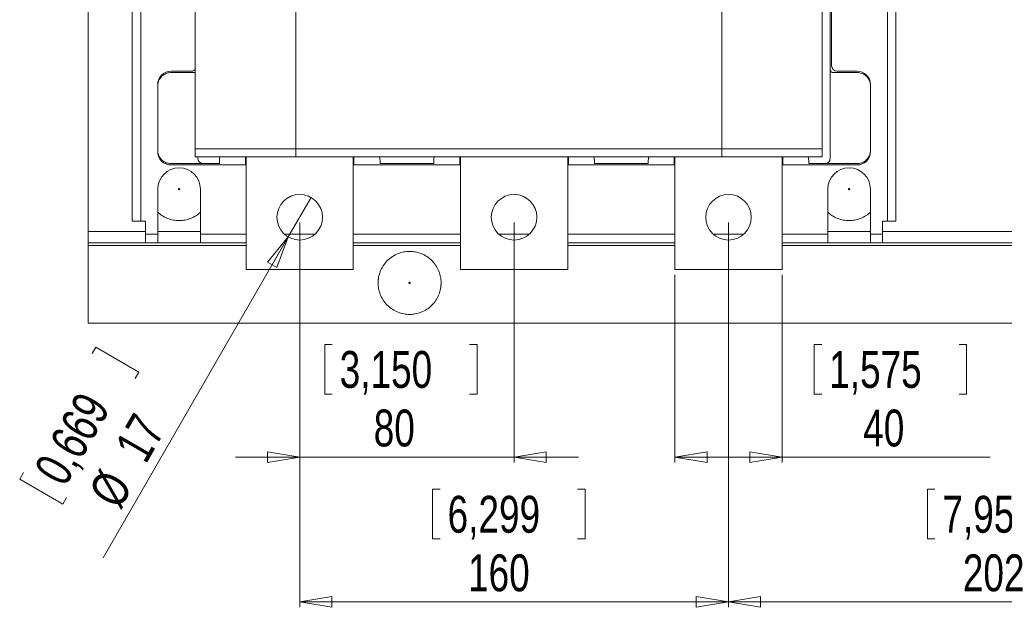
# Model space of a CAD drawing. Header units: millimetres. Extents: x 0 to 1189, y 0 to 841.
# Tile 3 of 15: x 116 to 300, y 481 to 590. Entities that reach past the tile are written whole.
import ezdxf

# ---------------------------------------------------------------- set-up
doc = ezdxf.new("R2010")
doc.units = ezdxf.units.MM
doc.styles.add('SLDTEXTSTYLE3', font='TXT', dxfattribs={"width": 0.75})
doc.dimstyles.new('SLDDIMSTYLE0', dxfattribs={"dimtxt": 6.879167, "dimasz": 6, "dimexe": 0, "dimexo": 0.0625, "dimgap": 1.719792, "dimtad": 2, "dimdec": 1, "dimlfac": 2, "dimrnd": 1e-09, "dimzin": 12, "dimdsep": 46, "dimtxsty": 'SLDTEXTSTYLE3', "dimblk1": 'CLOSED', "dimblk2": 'CLOSED', "dimsah": 1, "dimcen": 0.09, "dimadec": 0, "dimazin": 0, "dimtfac": 1, "dimtdec": 1, "dimtofl": 0, "dimtmove": 0, "dimatfit": 3, "dimldrblk": 'CLOSED', "dimfxl": 0, "dimtolj": 1, "dimtzin": 12, "dimarcsym": 0})
doc.dimstyles.new('SLDDIMSTYLE1', dxfattribs={"dimtxt": 6.879167, "dimasz": 6, "dimexe": 0, "dimexo": 0.0625, "dimgap": 1.719792, "dimtad": 2, "dimdec": 1, "dimlfac": 2, "dimrnd": 1e-09, "dimzin": 12, "dimdsep": 46, "dimtxsty": 'SLDTEXTSTYLE3', "dimblk1": 'CLOSED', "dimblk2": 'CLOSED', "dimsah": 1, "dimcen": 0.09, "dimadec": 0, "dimazin": 0, "dimtfac": 1, "dimtdec": 1, "dimtofl": 0, "dimtmove": 0, "dimatfit": 3, "dimldrblk": 'CLOSED', "dimfxl": 0, "dimtolj": 1, "dimtzin": 12, "dimarcsym": 0})
doc.dimstyles.new('SLDDIMSTYLE2', dxfattribs={"dimtxt": 6.879167, "dimasz": 6, "dimexe": 0, "dimexo": 0.0625, "dimgap": 1.719792, "dimtad": 2, "dimdec": 1, "dimlfac": 2, "dimrnd": 1e-09, "dimzin": 12, "dimdsep": 46, "dimtxsty": 'SLDTEXTSTYLE3', "dimblk1": 'CLOSED', "dimblk2": 'CLOSED', "dimsah": 1, "dimcen": 0.09, "dimadec": 0, "dimazin": 0, "dimtfac": 1, "dimtdec": 1, "dimtmove": 0, "dimatfit": 3, "dimldrblk": 'CLOSED', "dimfxl": 0, "dimtolj": 1, "dimtzin": 12, "dimarcsym": 0})

# ---------------------------------------------------------------- blocks, each defined once
blk = doc.blocks.new('_CLOSED')
at = {"color": 0, "linetype": 'ByBlock', "lineweight": -2}
for p, q in [((-1, 0.166667), (0, 0)), ((-1, 0.166667), (-1, -0.166667)), ((0, 0), (-1, -0.166667)), ((0, 0), (-1, 0))]:
    blk.add_line(p, q, dxfattribs=at)
blk = doc.blocks.new('*D3')
at = {"color": 7, "linetype": 'Continuous', "lineweight": 0}
for p, q in [((168.61, 552.34), (168.61, 480.59)), ((248.61, 552.34), (248.61, 480.59)), ((193.41, 502.62), (193.41, 493.33)), ((193.41, 502.62), (194.8, 502.62)), ((221.84, 502.62), (220.45, 502.62)), ((221.84, 502.62), (221.84, 493.33)), ((193.41, 493.33), (194.8, 493.33)), ((221.84, 493.33), (220.45, 493.33)), ((168.61, 481.59), (248.61, 481.59))]:
    blk.add_line(p, q, dxfattribs=at)
at = {"color": 7, "linetype": 'Continuous', "lineweight": 0, "xscale": 6, "yscale": 6, "rotation": 180.0000000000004}
blk.add_blockref('_CLOSED', (168.61, 481.59, -42.83), dxfattribs=at)
at = {"color": 7, "linetype": 'Continuous', "lineweight": 0, "xscale": 6, "yscale": 6}
blk.add_blockref('_CLOSED', (248.61, 481.59, -42.83), dxfattribs=at)
at = {"color": 7, "linetype": 'Continuous', "lineweight": 0, "char_height": 6.879, "attachment_point": 1, "style": 'SLDTEXTSTYLE3'}
for s, insert in [('6,299', (196.2, 501.38)), ('160', (200.01, 490.46))]:
    blk.add_mtext(s, dxfattribs=dict(at, insert=insert))
blk = doc.blocks.new('*D4')
at = {"color": 7, "linetype": 'Continuous', "lineweight": 0}
for p, q in [((168.61, 552.34), (168.61, 507.6)), ((208.61, 552.34), (208.61, 507.6)), ((173.28, 529.63), (173.28, 520.35)), ((173.28, 529.63), (174.67, 529.63)), ((201.71, 529.63), (200.31, 529.63)), ((201.71, 529.63), (201.71, 520.35)), ((173.28, 520.35), (174.67, 520.35)), ((201.71, 520.35), (200.31, 520.35)), ((168.61, 508.6), (156.61, 508.6)), ((208.61, 508.6), (168.61, 508.6)), ((208.61, 508.6), (220.61, 508.6))]:
    blk.add_line(p, q, dxfattribs=at)
at = {"color": 7, "linetype": 'Continuous', "lineweight": 0, "xscale": 6, "yscale": 6}
for p, rotation in [((168.61, 508.6, -42.83), 360.0000000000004), ((208.61, 508.6, -42.83), 180.0000000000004)]:
    blk.add_blockref('_CLOSED', p, dxfattribs=dict(at, rotation=rotation))
at = {"color": 7, "linetype": 'Continuous', "lineweight": 0, "char_height": 6.879, "attachment_point": 1, "style": 'SLDTEXTSTYLE3'}
for s, insert in [('3,150', (176.06, 528.39)), ('80', (182.41, 517.47))]:
    blk.add_mtext(s, dxfattribs=dict(at, insert=insert))
blk = doc.blocks.new('*D5')
at = {"color": 7, "linetype": 'Continuous', "lineweight": 0}
for p, q in [((238.61, 542.59), (238.61, 507.6)), ((258.61, 542.59), (258.61, 507.6)), ((264.62, 529.63), (264.62, 520.35)), ((264.62, 529.63), (266.01, 529.63)), ((293.05, 529.63), (291.65, 529.63)), ((293.05, 529.63), (293.05, 520.35)), ((264.62, 520.35), (266.01, 520.35)), ((293.05, 520.35), (291.65, 520.35)), ((258.61, 508.6), (238.61, 508.6)), ((258.61, 508.6), (297.42, 508.6))]:
    blk.add_line(p, q, dxfattribs=at)
at = {"color": 7, "linetype": 'Continuous', "lineweight": 0, "xscale": 6, "yscale": 6}
for p, rotation in [((238.61, 508.6, -42.83), 180.0000000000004), ((258.61, 508.6, -42.83), 360.0000000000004)]:
    blk.add_blockref('_CLOSED', p, dxfattribs=dict(at, rotation=rotation))
at = {"color": 7, "linetype": 'Continuous', "lineweight": 0, "char_height": 6.879, "attachment_point": 1, "style": 'SLDTEXTSTYLE3'}
for s, insert in [('1,575', (267.4, 528.39)), ('40', (273.75, 517.47))]:
    blk.add_mtext(s, dxfattribs=dict(at, insert=insert))
blk = doc.blocks.new('*D6')
at = {"color": 7, "linetype": 'Continuous', "lineweight": 0}
for p, q in [((166.48, 549.66), (170.73, 557.02)), ((166.48, 549.66), (131.93, 489.81)), ((130.57, 529.11), (129.87, 527.9)), ((130.57, 529.11), (138.61, 524.47)), ((138.61, 524.47), (137.92, 523.26)), ((116.36, 504.49), (117.05, 505.7)), ((116.36, 504.49), (124.4, 499.85)), ((124.4, 499.85), (125.09, 501.05))]:
    blk.add_line(p, q, dxfattribs=at)
at = {"color": 7, "linetype": 'Continuous', "lineweight": 0, "xscale": 6, "yscale": 6, "rotation": 59.99999999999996}
blk.add_blockref('_CLOSED', (166.48, 549.66, -42.83), dxfattribs=at)
at = {"color": 7, "linetype": 'Continuous', "lineweight": 0, "char_height": 6.879, "attachment_point": 1, "rotation": 60, "style": 'SLDTEXTSTYLE3'}
for s, insert in [('0,669', (118.82, 506.28)), ('17', (133.91, 510.58)), ('%%c', (129, 502.06))]:
    blk.add_mtext(s, dxfattribs=dict(at, insert=insert))
blk = doc.blocks.new('*D7')
at = {"color": 7, "linetype": 'Continuous', "lineweight": 0}
for p, q in [((248.61, 552.34), (248.61, 480.59)), ((349.61, 552.34), (349.61, 480.59)), ((285.74, 502.62), (285.74, 493.33)), ((285.74, 502.62), (287.13, 502.62)), ((314.17, 502.62), (312.78, 502.62)), ((314.17, 502.62), (314.17, 493.33)), ((285.74, 493.33), (287.13, 493.33)), ((314.17, 493.33), (312.78, 493.33)), ((248.61, 481.59), (349.61, 481.59))]:
    blk.add_line(p, q, dxfattribs=at)
at = {"color": 7, "linetype": 'Continuous', "lineweight": 0, "xscale": 6, "yscale": 6, "rotation": 180.0000000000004}
blk.add_blockref('_CLOSED', (248.61, 481.59, -42.83), dxfattribs=at)
at = {"color": 7, "linetype": 'Continuous', "lineweight": 0, "xscale": 6, "yscale": 6}
blk.add_blockref('_CLOSED', (349.61, 481.59, -42.83), dxfattribs=at)
at = {"color": 7, "linetype": 'Continuous', "lineweight": 0, "char_height": 6.879, "attachment_point": 1, "style": 'SLDTEXTSTYLE3'}
for s, insert in [('7,953', (288.53, 501.38)), ('202', (292.34, 490.46))]:
    blk.add_mtext(s, dxfattribs=dict(at, insert=insert))

msp = doc.modelspace()

# ---------------------------------------------------------------- linework, layer by layer
at = {"color": 7, "linetype": 'Continuous', "lineweight": 15}
for p, q in [((129.1089, 691.4885), (129.1089, 550.6885)), ((137.3589, 691.0885), (137.3589, 552.5885)), ((138.9589, 691.0885), (138.9589, 552.5885)), ((278.2589, 552.5885), (278.2589, 691.0885)), ((279.8589, 552.5885), (279.8589, 691.0885)), ((149.1089, 678.0885), (149.1089, 566.0885)), ((266.1089, 678.0885), (266.1089, 566.0885)), ((267.6089, 677.8445), (267.6089, 564.3325)), ((267.8589, 660.5885), (267.8589, 581.5885)), ((167.8553, 566.0885), (167.8553, 602.0885)), ((247.3625, 602.0885), (247.3625, 566.0885)), ((144.6089, 580.5885), (148.3589, 580.5885)), ((268.8589, 580.5885), (272.6089, 580.5885)), ((144.6089, 580.3325), (149.1089, 580.3325)), ((268.1089, 580.3325), (272.6089, 580.3325)), ((142.1089, 565.8325), (142.1089, 577.8325)), ((275.1089, 577.8325), (275.1089, 565.8325)), ((149.1089, 566.0885), (167.8553, 566.0885)), ((149.1089, 566.0885), (149.1089, 564.5885)), ((167.8553, 566.0885), (167.8553, 564.5885)), ((247.3625, 566.0885), (167.8553, 566.0885)), ((247.3625, 566.0885), (247.3625, 564.5885)), ((247.3625, 566.0885), (266.1089, 566.0885)), ((266.1089, 566.0885), (266.1089, 564.5885)), ((149.1089, 564.5885), (167.8553, 564.5885)), ((149.6089, 564.3325), (149.6089, 564.5885)), ((158.4839, 563.0885), (158.4839, 564.5885)), ((158.6089, 543.5885), (158.6089, 564.5885)), ((167.8553, 564.5885), (247.3625, 564.5885)), ((178.6089, 564.5885), (178.6089, 543.5885)), ((178.7339, 564.5885), (178.7339, 563.0885)), ((198.4839, 563.0885), (198.4839, 564.5885)), ((198.6089, 543.5885), (198.6089, 564.5885)), ((218.6089, 564.5885), (218.6089, 543.5885)), ((218.7339, 564.5885), (218.7339, 563.0885)), ((238.4839, 563.0885), (238.4839, 564.5885)), ((238.6089, 543.5885), (238.6089, 564.5885)), ((247.3625, 564.5885), (266.1089, 564.5885)), ((258.6089, 564.5885), (258.6089, 543.5885)), ((258.7339, 564.5885), (258.7339, 563.0885)), ((150.6089, 563.3325), (144.6089, 563.3325)), ((158.4839, 563.0885), (144.6089, 563.0885)), ((153.6089, 563.3325), (150.6089, 563.3325)), ((153.6089, 563.3325), (153.6089, 563.8325)), ((158.6089, 563.0885), (158.4839, 563.0885)), ((178.7339, 563.0885), (178.6089, 563.0885)), ((198.4839, 563.0885), (178.7339, 563.0885)), ((183.6089, 563.8325), (183.6089, 563.3325)), ((193.6089, 563.3325), (183.6089, 563.3325)), ((193.6089, 563.3325), (193.6089, 563.8325)), ((198.6089, 563.0885), (198.4839, 563.0885)), ((218.7339, 563.0885), (218.6089, 563.0885)), ((238.4839, 563.0885), (218.7339, 563.0885)), ((223.6089, 563.8325), (223.6089, 563.3325)), ((233.6089, 563.3325), (223.6089, 563.3325)), ((233.6089, 563.3325), (233.6089, 563.8325)), ((238.6089, 563.0885), (238.4839, 563.0885)), ((258.7339, 563.0885), (258.6089, 563.0885)), ((272.6089, 563.0885), (258.7339, 563.0885)), ((263.6089, 563.3325), (263.6089, 563.8325)), ((266.6089, 563.3325), (263.6089, 563.3325)), ((272.6089, 563.3325), (266.6089, 563.3325)), ((142.1376, 550.1885), (142.1376, 558.5885)), ((150.0802, 558.5885), (150.0802, 550.1885)), ((267.1376, 550.1885), (267.1376, 558.5885)), ((275.0802, 558.5885), (275.0802, 550.1885)), ((137.3589, 552.5885), (138.9589, 552.5885)), ((138.9589, 552.5885), (139.8589, 552.5885)), ((139.8589, 552.5885), (139.8589, 550.1885)), ((277.3589, 552.5885), (278.2589, 552.5885)), ((277.3589, 550.1885), (277.3589, 552.5885)), ((278.2589, 552.5885), (279.8589, 552.5885)), ((129.1089, 550.6885), (129.1089, 548.5885)), ((129.1089, 550.6885), (139.8589, 550.6885)), ((139.8589, 550.1885), (142.1376, 550.1885)), ((139.8589, 550.1885), (139.8589, 548.5885)), ((142.1376, 550.6885), (150.0802, 550.6885)), ((142.1376, 548.5885), (142.1376, 550.1885)), ((150.0802, 550.1885), (150.0802, 548.5885)), ((150.0802, 550.1885), (158.6089, 550.1885)), ((165.7558, 550.1885), (171.4619, 550.1885)), ((178.6089, 550.1885), (198.6089, 550.1885)), ((205.7558, 550.1885), (211.4619, 550.1885)), ((218.6089, 550.1885), (238.6089, 550.1885)), ((245.7558, 550.1885), (251.4619, 550.1885)), ((258.6089, 550.1885), (267.1376, 550.1885)), ((267.1376, 550.6885), (275.0802, 550.6885)), ((267.1376, 548.5885), (267.1376, 550.1885)), ((275.0802, 550.1885), (277.3589, 550.1885)), ((275.0802, 550.1885), (275.0802, 548.5885)), ((277.3589, 550.6885), (320.8589, 550.6885)), ((277.3589, 548.5885), (277.3589, 550.1885)), ((129.1089, 548.5885), (139.8589, 548.5885)), ((129.1089, 548.0885), (129.1089, 548.5885)), ((129.1089, 548.0885), (129.1089, 533.5885)), ((158.6089, 548.0885), (129.1089, 548.0885)), ((139.8589, 548.5885), (142.1376, 548.5885)), ((142.1376, 548.5885), (150.0802, 548.5885)), ((150.0802, 548.5885), (158.6089, 548.5885)), ((178.6089, 548.5885), (198.6089, 548.5885)), ((198.6089, 548.0885), (178.6089, 548.0885)), ((218.6089, 548.5885), (238.6089, 548.5885)), ((238.6089, 548.0885), (218.6089, 548.0885)), ((258.6089, 548.5885), (267.1376, 548.5885)), ((339.6089, 548.0885), (258.6089, 548.0885)), ((267.1376, 548.5885), (275.0802, 548.5885)), ((275.0802, 548.5885), (277.3589, 548.5885)), ((277.3589, 548.5885), (320.8589, 548.5885)), ((178.6089, 543.5885), (158.6089, 543.5885)), ((218.6089, 543.5885), (198.6089, 543.5885)), ((258.6089, 543.5885), (238.6089, 543.5885)), ((129.1089, 533.5885), (469.1089, 533.5885))]:
    msp.add_line(p, q, dxfattribs=at)
at = {"color": 7, "linetype": 'Continuous', "lineweight": 15, "flags": 128}
for points in [[(153.6089, 563.8325), (153.6569, 564.3202), (153.7259, 564.5885)], [(183.4918, 564.5885), (183.5608, 564.3202), (183.6089, 563.8325)], [(193.6089, 563.8325), (193.6569, 564.3202), (193.7259, 564.5885)], [(223.4918, 564.5885), (223.5608, 564.3202), (223.6089, 563.8325)], [(233.6089, 563.8325), (233.6569, 564.3202), (233.7259, 564.5885)], [(263.4918, 564.5885), (263.5608, 564.3202), (263.6089, 563.8325)]]:
    msp.add_lwpolyline(points, dxfattribs=at)
at = {"color": 7, "linetype": 'Continuous', "lineweight": 15}
for centre in [(168.6089, 553.3385), (208.6089, 553.3385), (248.6089, 553.3385)]:
    msp.add_circle(centre, 4.25, dxfattribs=at)
for centre, radius, start, end in [((144.6089, 578.0885), 2.5, 90, 180), ((148.3589, 581.5885), 1, 270, 318.590378), ((268.8589, 581.5885), 1, 180, 270), ((272.6089, 578.0885), 2.5, 0, 90), ((144.6089, 565.5885), 2.5, 180, 270), ((150.6089, 564.3325), 1, 180, 270), ((266.6089, 564.3325), 1, 270, 0), ((272.6089, 565.5885), 2.5, 270, 0), ((146.1089, 558.5885), 3.9713, 0, 180), ((271.1089, 558.5885), 3.9713, 0, 180)]:
    msp.add_arc(centre, radius, start, end, dxfattribs=at)
for points, knots in [([(268.1089, 580.3325), (268.0527, 580.338), (267.9404, 580.349), (267.7906, 580.4352), (267.6775, 580.5619), (267.6174, 580.7025), (267.6113, 580.7955), (267.6089, 580.8325)], [0, 0, 0, 0, 0.21463683, 0.42927951, 0.64381638, 0.85840048, 1, 1, 1, 1]), ([(142.1089, 577.8325), (142.129, 578.0698), (142.1692, 578.5432), (142.4956, 579.2382), (143.0298, 579.8302), (143.7696, 580.2503), (144.3349, 580.3057), (144.6089, 580.3325)], [0, 0, 0, 0, 0.16554611, 0.33030214, 0.55603118, 0.78488416, 1, 1, 1, 1]), ([(272.6089, 580.3325), (272.9247, 580.2969), (273.5559, 580.2257), (274.3137, 579.7271), (274.8196, 579.0797), (275.0725, 578.4191), (275.0982, 578.0047), (275.1089, 577.8325)], [0, 0, 0, 0, 0.2483194, 0.4962295, 0.71024726, 0.87958397, 1, 1, 1, 1]), ([(144.6089, 563.3325), (144.293, 563.3681), (143.6619, 563.4393), (142.904, 563.9379), (142.3981, 564.5853), (142.1452, 565.2459), (142.1196, 565.6603), (142.1089, 565.8325)], [0, 0, 0, 0, 0.2483194, 0.4962295, 0.71024726, 0.87958397, 1, 1, 1, 1]), ([(275.1089, 565.8325), (275.0887, 565.5952), (275.0486, 565.1218), (274.7221, 564.4268), (274.1879, 563.8348), (273.4482, 563.4147), (272.8828, 563.3593), (272.6089, 563.3325)], [0, 0, 0, 0, 0.16554611, 0.33030214, 0.55603118, 0.78488416, 1, 1, 1, 1]), ([(146.2339, 558.5885), (146.2334, 558.5969), (146.2326, 558.6133), (146.2254, 558.6368), (146.2137, 558.6584), (146.1927, 558.6835), (146.1583, 558.7077), (146.109, 558.7164), (146.0596, 558.7077), (146.0229, 558.682), (145.9992, 558.652), (145.9861, 558.6214), (145.9846, 558.5996), (145.9839, 558.5885)], [0, 0, 0, 0, 0.06403869, 0.12548417, 0.18683916, 0.25061706, 0.37500675, 0.50011997, 0.62450919, 0.74962199, 0.83361655, 0.91505587, 1, 1, 1, 1]), ([(145.9839, 558.5885), (145.9843, 558.5801), (145.9852, 558.5637), (145.9924, 558.5402), (146.0041, 558.5186), (146.025, 558.4935), (146.0595, 558.4693), (146.1088, 558.4606), (146.1582, 558.4693), (146.1949, 558.495), (146.2185, 558.5249), (146.2316, 558.5556), (146.2331, 558.5774), (146.2339, 558.5885)], [0, 0, 0, 0, 0.06403869, 0.12548417, 0.18683916, 0.25061706, 0.37500675, 0.50011997, 0.62450919, 0.74962199, 0.83361655, 0.91505587, 1, 1, 1, 1]), ([(271.2339, 558.5885), (271.2334, 558.5969), (271.2326, 558.6133), (271.2254, 558.6368), (271.2137, 558.6584), (271.1927, 558.6835), (271.1583, 558.7077), (271.109, 558.7164), (271.0596, 558.7077), (271.0229, 558.682), (270.9992, 558.652), (270.9861, 558.6214), (270.9846, 558.5996), (270.9839, 558.5885)], [0, 0, 0, 0, 0.06403869, 0.12548417, 0.18683916, 0.25061706, 0.37500675, 0.50011997, 0.62450919, 0.74962199, 0.83361655, 0.91505587, 1, 1, 1, 1]), ([(270.9839, 558.5885), (270.9843, 558.5801), (270.9852, 558.5637), (270.9924, 558.5402), (271.0041, 558.5186), (271.025, 558.4935), (271.0595, 558.4693), (271.1088, 558.4606), (271.1582, 558.4693), (271.1949, 558.495), (271.2185, 558.5249), (271.2316, 558.5556), (271.2331, 558.5774), (271.2339, 558.5885)], [0, 0, 0, 0, 0.06403869, 0.12548417, 0.18683916, 0.25061706, 0.37500675, 0.50011997, 0.62450919, 0.74962199, 0.83361655, 0.91505587, 1, 1, 1, 1]), ([(150.0802, 554.2856), (149.8355, 554.0704), (149.2933, 553.5934), (148.2974, 553.0992), (147.206, 552.7803), (146.1089, 552.681), (145.0118, 552.7803), (143.9203, 553.0992), (142.9245, 553.5934), (142.3823, 554.0704), (142.1376, 554.2856)], [0, 0, 0, 0, 0.11148114, 0.24704665, 0.37720113, 0.5, 0.62279887, 0.75295335, 0.88851886, 1, 1, 1, 1]), ([(275.0802, 554.2856), (274.8355, 554.0704), (274.2933, 553.5934), (273.2974, 553.0992), (272.206, 552.7803), (271.1089, 552.681), (270.0118, 552.7803), (268.9203, 553.0992), (267.9245, 553.5934), (267.3823, 554.0704), (267.1376, 554.2856)], [0, 0, 0, 0, 0.11148114, 0.24704665, 0.37720113, 0.5, 0.62279887, 0.75295335, 0.88851886, 1, 1, 1, 1]), ([(183.2339, 541.0885), (183.2344, 541.1483), (183.2355, 541.2679), (183.2439, 541.4469), (183.2575, 541.6254), (183.2766, 541.8034), (183.3011, 541.9809), (183.3528, 542.2859), (183.4536, 542.7145), (183.6404, 543.2618), (183.8834, 543.7956), (184.2869, 544.4865), (184.9251, 545.2725), (185.8646, 546.0355), (186.9175, 546.581), (188.0124, 546.8958), (189.1089, 546.9964), (190.2053, 546.8958), (191.3003, 546.581), (192.3532, 546.0355), (193.2927, 545.2725), (193.9308, 544.4866), (194.3344, 543.7957), (194.5773, 543.262), (194.7641, 542.7146), (194.8718, 542.2569), (194.9307, 541.8925), (194.9612, 541.6256), (194.9803, 541.3575), (194.9827, 541.1782), (194.9839, 541.0885)], [0, 0, 0, 0, 0.00973543, 0.01945196, 0.02915864, 0.0388645, 0.04857863, 0.05831004, 0.08919884, 0.12010186, 0.15227834, 0.18446911, 0.25011805, 0.31576699, 0.38005172, 0.44177055, 0.50000137, 0.5582322, 0.61995103, 0.68423575, 0.74988469, 0.81553363, 0.84771012, 0.87990089, 0.91078969, 0.94169271, 0.95627672, 0.97083555, 0.98539979, 1, 1, 1, 1]), ([(194.9839, 541.0885), (194.9833, 541.0287), (194.9823, 540.9091), (194.9738, 540.7301), (194.9603, 540.5516), (194.9412, 540.3736), (194.9166, 540.1961), (194.865, 539.8911), (194.7641, 539.4625), (194.5774, 538.9152), (194.3344, 538.3813), (193.9308, 537.6905), (193.2927, 536.9045), (192.3532, 536.1415), (191.3003, 535.596), (190.2053, 535.2812), (189.1089, 535.1806), (188.0124, 535.2812), (186.9175, 535.596), (185.8646, 536.1415), (184.9251, 536.9045), (184.287, 537.6904), (183.8834, 538.3813), (183.6404, 538.915), (183.4537, 539.4624), (183.346, 539.9201), (183.287, 540.2844), (183.2565, 540.5514), (183.2374, 540.8195), (183.2351, 540.9988), (183.2339, 541.0885)], [0, 0, 0, 0, 0.00973543, 0.01945196, 0.02915864, 0.0388645, 0.04857863, 0.05831004, 0.08919884, 0.12010186, 0.15227834, 0.18446911, 0.25011805, 0.31576699, 0.38005172, 0.44177055, 0.50000137, 0.5582322, 0.61995103, 0.68423575, 0.74988469, 0.81553363, 0.84771012, 0.87990089, 0.91078969, 0.94169271, 0.95627672, 0.97083555, 0.98539979, 1, 1, 1, 1]), ([(189.2339, 541.0885), (189.2334, 541.0969), (189.2326, 541.1133), (189.2254, 541.1368), (189.2137, 541.1584), (189.1927, 541.1835), (189.1583, 541.2077), (189.109, 541.2164), (189.0596, 541.2077), (189.0229, 541.182), (188.9992, 541.152), (188.9861, 541.1214), (188.9846, 541.0996), (188.9839, 541.0885)], [0, 0, 0, 0, 0.06403869, 0.12548417, 0.18683916, 0.25061706, 0.37500675, 0.50011997, 0.62450919, 0.74962199, 0.83361655, 0.91505587, 1, 1, 1, 1]), ([(188.9839, 541.0885), (188.9843, 541.0801), (188.9852, 541.0637), (188.9924, 541.0402), (189.0041, 541.0186), (189.025, 540.9935), (189.0595, 540.9693), (189.1088, 540.9606), (189.1582, 540.9693), (189.1949, 540.995), (189.2185, 541.0249), (189.2316, 541.0556), (189.2331, 541.0774), (189.2339, 541.0885)], [0, 0, 0, 0, 0.06403869, 0.12548417, 0.18683916, 0.25061706, 0.37500675, 0.50011997, 0.62450919, 0.74962199, 0.83361655, 0.91505587, 1, 1, 1, 1])]:
    msp.add_open_spline(points, degree=3, knots=knots, dxfattribs=at)

# ---------------------------------------------------------------- dimensions: what is measured, and where the dimension line sits
at = {"color": 7, "linetype": 'Continuous', "lineweight": 0}
dim = msp.add_diameter_dim_2p(p1=(170.7339, 557.0191), p2=(166.4839, 549.6579), dimstyle='SLDDIMSTYLE2', dxfattribs=at)
dim.commit()
dim.dimension.update_dxf_attribs({"geometry": '*D6', "text_midpoint": (140.7035, 505.0049), "dimtype": 163})
for base, p1, p2, dimstyle, picture, middle in [((168.6089, 508.6006), (208.6089, 553.3385), (168.6089, 553.3385), 'SLDDIMSTYLE1', '*D4', (187.4913, 508.6006)), ((248.6089, 481.5885), (168.6089, 553.3385), (248.6089, 553.3385), 'SLDDIMSTYLE0', '*D3', (207.626, 481.5885)), ((349.6089, 481.5885), (248.6089, 553.3385), (349.6089, 553.3385), 'SLDDIMSTYLE0', '*D7', (299.9553, 481.5885)), ((238.6089, 508.6006), (258.6089, 543.5885), (238.6089, 543.5885), 'SLDDIMSTYLE0', '*D5', (278.8329, 508.6006))]:
    dim = msp.add_linear_dim(base=base, p1=p1, p2=p2, dimstyle=dimstyle, dxfattribs=at)
    dim.commit()
    dim.dimension.update_dxf_attribs({"geometry": picture, "text_midpoint": middle, "dimtype": 160})

doc.saveas('drawing.dxf')
